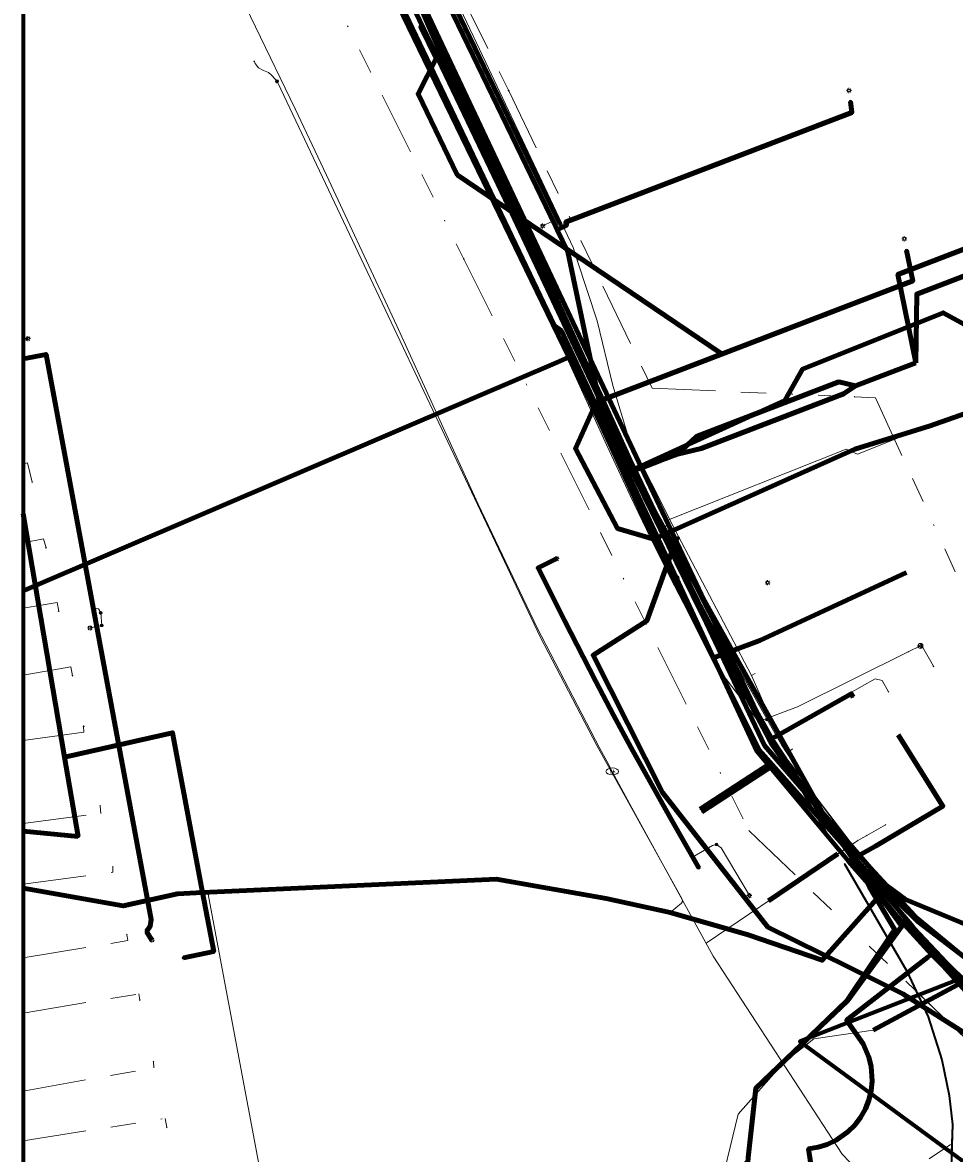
# Model space of a CAD drawing. Header units: metres. Extents: x 242122 to 243107, y 567823 to 568786.
# Tile 17 of 89: x 242122 to 242195, y 568080 to 568169. Entities that reach past the tile are written whole.
import ezdxf
from ezdxf.enums import TextEntityAlignment as Align
from ezdxf.lldxf.tags import DXFTag

# ---------------------------------------------------------------- set-up
doc = ezdxf.new("R2010")
doc.units = ezdxf.units.M
doc.linetypes.add('RI-OVERIG-SO', pattern=[17, 5, -2, 2, -2, 0, -2, 2, -2])
for name, color, linetype, lineweight in [('B-WA-KL-DATA-G', 90, 'KL-DATA-SO', 18), ('B-WA-KL-DATA_KABELBED-G', 90, 'Continuous', 100), ('B-WA-KL-DATA_MANTELBUIS-G', 90, 'Continuous', 100), ('B-WA-KL-ET_MS-G', 130, 'KL-MS-SO', 18), ('B-WA-OG-INFO_ORIENTATIEPOLYGOON-GV', 7, 'Continuous', 70), ('B-WA-RI-VRIJVERVAL-G', 210, 'RI-OVERIG-SO', 18), ('B-WE-IE-MEUBILAIR_ENEXIS NETBEHEER BV-S', 7, 'Continuous', 18), ('B-WE-KL-DATA_COAXKABEL_10_ZIGGO BV-G', 90, 'KL-DATA-SO', 18), ('B-WE-KL-DATA_COAXKABEL_17_ZIGGO BV-G', 90, 'KL-DATA-SO', 18), ('B-WE-KL-DATA_COAXKABEL_7_ZIGGO BV-G', 90, 'KL-DATA-SO', 18), ('B-WE-KL-DATA_DUCT_ZIGGO BV-G', 90, 'Continuous', 100), ('B-WE-KL-DATA_HULPSTUK_KPN BV-S', 90, 'Continuous', 18), ('B-WE-KL-DATA_HULPSTUK_ZIGGO BV-S', 90, 'Continuous', 18), ('B-WE-KL-DATA_KABELBED_KPN BV-G', 90, 'Continuous', 100), ('B-WE-KL-DATA_KABELBED_ZIGGO BV-G', 90, 'Continuous', 100), ('B-WE-KL-DATA_MANTELBUIS_75_ZIGGO BV-G', 90, 'Continuous', 100), ('B-WE-KL-DATA_MANTELBUIS_POLYVINYLCHLORIDE PVC_1.1_KPN BV-G', 90, 'Continuous', 100), ('B-WE-KL-DATA_MANTELBUIS_POLYVINYLCHLORIDE PVC_1_KPN BV-G', 90, 'Continuous', 100), ('B-WE-KL-DATA_MANTELBUIS_POLYVINYLCHLORIDE PVC_KPN BV-G', 90, 'Continuous', 100), ('B-WE-KL-DATA_MANTELBUIS_REGGEFIBER OPERATOR BV-G', 90, 'Continuous', 100), ('B-WE-KL-DATA_REGGEFIBER OPERATOR BV-G', 90, 'KL-DATA-SO', 18), ('B-WE-KL-ET_LS_230 V_ENEXIS NETBEHEER BV-G', 190, 'KL-LS-SO', 18), ('B-WE-KL-ET_LS_400 V_ENEXIS NETBEHEER BV-G', 190, 'KL-LS-SO', 18), ('B-WE-KL-ET_LS_ENEXIS NETBEHEER BV-G', 190, 'KL-LS-SO', 18), ('B-WE-KL-ET_LS_HULPSTUK_ENEXIS NETBEHEER BV-S', 190, 'Continuous', 18), ('B-WE-KL-ET_LS_KABELBED_ENEXIS NETBEHEER BV-G', 190, 'Continuous', 100), ('B-WE-KL-ET_MS_10 KV_ENEXIS NETBEHEER BV-G', 130, 'KL-MS-SO', 18), ('B-WE-KL-ET_MS_DUCT_ENEXIS NETBEHEER BV-G', 130, 'Continuous', 100), ('B-WE-KL-ET_MS_ENEXIS NETBEHEER BV-G', 130, 'KL-MS-SO', 18), ('B-WE-KL-ET_MS_HULPSTUK_ENEXIS NETBEHEER BV-S', 130, 'Continuous', 18), ('B-WE-KL-ET_MS_KABELBED_ENEXIS NETBEHEER BV-G', 130, 'Continuous', 100), ('B-WE-KL-ET_MS_MANTELBUIS_POLYVINYLCHLORIDE PVC_100_ENEXIS NETBEHEER BV-G', 130, 'Continuous', 100), ('B-WE-KL-GAS_LD_HULPSTUK_ENEXIS NETBEHEER BV-S', 50, 'Continuous', 18), ('B-WE-KL-GAS_LD_OVERIG_15_0.1 BAR_ENEXIS NETBEHEER BV-G', 50, 'KL-GAS_LD-SO', 18), ('B-WE-KL-GAS_LD_SLAGVAST PVC_25_0.1 BAR_ENEXIS NETBEHEER BV-G', 50, 'KL-GAS_LD-SO', 18), ('B-WE-KL-GAS_LD_SLAGVAST PVC_63_0.1 BAR_ENEXIS NETBEHEER BV-G', 50, 'KL-GAS_LD-SO', 18), ('B-WE-KL-OVERIG_MANTELBUIS_POLYVINYLCHLORIDE PVC_315_GEMEENTE TYNAARLO-G', 8, 'Continuous', 100), ('B-WE-KL-WATER_HULPSTUK_WMD DRINKWATER NV-S', 170, 'Continuous', 18), ('B-WE-KL-WATER_KOPER_22_WMD DRINKWATER NV-G', 170, 'KL-WATER-SO', 18), ('B-WE-KL-WATER_MANTELBUIS_POLYVINYLCHLORIDE PVC_50_WMD DRINKWATER NV-G', 170, 'Continuous', 100), ('B-WE-KL-WATER_POLYETHYLEEN PE_25_WMD DRINKWATER NV-G', 170, 'KL-WATER-SO', 18), ('B-WE-KL-WATER_POLYETHYLEEN PE_32_WMD DRINKWATER NV-G', 170, 'KL-WATER-SO', 18), ('B-WE-KL-WATER_POLYVINYLCHLORIDE PVC_160_WMD DRINKWATER NV-G', 170, 'KL-WATER-SO', 18), ('B-WE-KL-WATER_WMD DRINKWATER NV-S', 170, 'Continuous', 18), ('B-WE-OG-INFO_ORIENTATIEPOLYGOON-GV', 7, 'Continuous', 70), ('B-WE-RI-VRIJVERVAL_GEMEENTE TYNAARLO-G', 210, 'RI-OVERIG-SO', 18), ('B-WE-RI-VRIJVERVAL_HULPSTUK_GEMEENTE TYNAARLO-S', 210, 'Continuous', 18), ('V-WA-KL-ET_MS_KABELBED-G', 130, 'V-CONTINUOUS-SO', 100), ('V-WA-KL-WATER-G', 170, 'V-KL-WATER-SO', 35), ('V-WE-KL-ET_MS_KABELBED_ENEXIS NETBEHEER BV-G', 130, 'V-CONTINUOUS-SO', 100), ('V-WE-KL-WATER_ASBESTCEMENT_150_WMD DRINKWATER NV-G', 170, 'V-KL-WATER-SO', 35), ('V-WE-KL-WATER_HULPSTUK_WMD DRINKWATER NV-S', 170, 'Continuous', 25)]:
    doc.layers.add(name, color=color, linetype=linetype, lineweight=lineweight)
doc.styles.add('NLCS-ISO', font='NLCS-ISO.ttf')
doc.styles.get("Standard").update_dxf_attribs({"font": 'arial.ttf'})
tags = doc.linetypes.add('KL-DATA-SO', pattern='A,4,-1,[101,NLCS.shx,S=0.5,R=0,X=0,Y=0],-1,4,-1,["D",Standard,S=1,R=0,X=-0.25,Y=-0.5],-1.5', length=12.5).pattern_tags.tags
tags[18] = DXFTag(74, 10)
tags = doc.linetypes.add('KL-GAS_LD-SO', pattern='A,4,-1,[69,NLCS.shx,S=0.5,R=0,X=0,Y=0],-1,4,-1,["L",Standard,S=1,R=0,X=0.25,Y=-0.5],-2', length=13).pattern_tags.tags
tags[18] = DXFTag(74, 10)
tags = doc.linetypes.add('KL-LS-SO', pattern='A,4,-1,[103,NLCS.shx,S=0.75,R=0,X=0,Y=0],-1,4,-1,["L",Standard,S=1,R=0,X=0,Y=-0.5],-2', length=13).pattern_tags.tags
tags[18] = DXFTag(74, 10)
tags = doc.linetypes.add('KL-MS-SO', pattern='A,4,-1,[103,NLCS.shx,S=0.75,R=0,X=0,Y=0],-1,4,-1,["M",Standard,S=1,R=0,X=0,Y=-0.5],-2', length=13).pattern_tags.tags
tags[18] = DXFTag(74, 10)
doc.linetypes.add('KL-WATER-SO', pattern='A,7,-0.5,[168,NLCS.shx,S=0.75,R=0,X=0.75,Y=0],-2', length=9.5)
doc.linetypes.add('V-CONTINUOUS-SO', pattern='A,3.5,[24,NLCS.shx,S=0.5,R=0,X=0,Y=0],3.5', length=7)
doc.linetypes.add('V-KL-WATER-SO', pattern='A,3.5,[24,NLCS.shx,S=0.5,R=0,X=0,Y=0],3.5,-0.5,[168,NLCS.shx,S=0.75,R=0,X=0.75,Y=0],-2', length=9.5)

# ---------------------------------------------------------------- blocks, each defined once
blk = doc.blocks.new('SKL-WTB_HULP_OVERLENGTE-SO')
at = {"color": 0, "linetype": 'ByBlock', "lineweight": 18}
for centre, radius in [((0, 0), 1), ((-0.42, 0), 0.417), ((0.42, 0), 0.417)]:
    blk.add_circle(centre, radius, dxfattribs=at)
at = {"color": 0, "linetype": 'ByBlock', "lineweight": 18, "style": 'NLCS-ISO', "flags": 1}
for tag, p in [('TYPE', (1.5, 0)), ('OMSCHRIJVING', (1.5, -3)), ('LABEL', (1.5, -1.5))]:
    blk.add_attdef(tag, p, '', height=1, dxfattribs=at)
blk = doc.blocks.new('SKL-WTB_HULP_OVERIG-SO')
at = {"color": 0, "linetype": 'ByBlock', "lineweight": 18}
for points in [[(-0.14, 0.14), (0.14, -0.14)], [(0.14, 0.14), (-0.14, -0.14)]]:
    blk.add_lwpolyline(points, dxfattribs=at)
at = {"color": 0, "linetype": 'ByBlock', "lineweight": 18, "style": 'NLCS-ISO', "flags": 1}
for tag, p in [('TYPE', (1.5, 0)), ('OMSCHRIJVING', (1.5, -3)), ('LABEL', (1.5, -1.5))]:
    blk.add_attdef(tag, p, '', height=1, dxfattribs=at)
blk = doc.blocks.new('SKL-WATER_BRANDKRAAN_BRANDPUT-SO')
at = {"color": 0, "linetype": 'ByBlock', "lineweight": 18}
blk.add_ellipse((0, 0), major_axis=(2.5, 0), ratio=0.54, dxfattribs=at)
at = {"color": 0, "linetype": 'ByBlock', "lineweight": 18, "style": 'NLCS-ISO'}
blk.add_text('bk', height=1.5, dxfattribs=at).set_placement((0.16, 0), align=Align.MIDDLE_CENTER)
blk = doc.blocks.new('SKL-WTB_HULP_VERLOOP-SO')
at = {"color": 0, "linetype": 'ByBlock', "lineweight": 18}
for points in [[(0.44, 0.72), (-0.88, 0)], [(0.44, -0.72), (-0.88, 0)], [(0.44, -0.72), (0.44, 0.72)]]:
    blk.add_lwpolyline(points, dxfattribs=at)
blk.add_circle((0, 0), 1, dxfattribs=at)
at = {"color": 0, "linetype": 'ByBlock', "lineweight": 18, "style": 'NLCS-ISO', "flags": 1}
for tag, p in [('TYPE', (1.5, 0)), ('OMSCHRIJVING', (1.5, -3)), ('LABEL', (1.5, -1.5))]:
    blk.add_attdef(tag, p, '', height=1, dxfattribs=at)
blk = doc.blocks.new('SKL-WTB_HULP_MOF-SO')
at = {"linetype": 'ByBlock', "lineweight": 18}
h = blk.add_hatch(color=0, dxfattribs=at)
h.dxf.hatch_style = 1
h.paths.add_polyline_path([(-0.5625, 0, 1), (0.5625, 0, 1)])
at = {"color": 0, "linetype": 'ByBlock', "lineweight": 18}
blk.add_circle((0, 0), 0.5625, dxfattribs=at)
at = {"color": 0, "linetype": 'ByBlock', "lineweight": 18, "style": 'NLCS-ISO', "flags": 1}
for tag, p in [('TYPE', (1.5, 0)), ('OMSCHRIJVING', (1.5, -3)), ('LABEL', (1.5, -1.5))]:
    blk.add_attdef(tag, p, '', height=1, dxfattribs=at)
blk = doc.blocks.new('SIE-MEUBILAIR_PAAL_LICHTMAST-SO')
for points in [[(-0.62, 0), (-1, 0)], [(-0.71, 0.71), (-0.44, 0.44)], [(0, 1), (0, 0.62)], [(0.44, 0.44), (0.71, 0.71)], [(1, 0), (0.62, 0)], [(-0.71, -0.71), (-0.44, -0.44)], [(0, -0.62), (0, -1)], [(0.44, -0.44), (0.71, -0.71)]]:
    blk.add_lwpolyline(points)
blk.add_circle((0, 0), 0.5)
blk = doc.blocks.new('SRI-HULP_OVERIG-SO')
at = {"color": 0, "linetype": 'ByBlock', "lineweight": 18}
for points in [[(-0.14, 0.14), (0.14, -0.14)], [(0.14, 0.14), (-0.14, -0.14)]]:
    blk.add_lwpolyline(points, dxfattribs=at)
at = {"color": 0, "linetype": 'ByBlock', "lineweight": 18, "style": 'NLCS-ISO', "flags": 1}
for tag, p in [('TYPE', (1.5, 0)), ('OMSCHRIJVING', (1.5, -3)), ('LABEL', (1.5, -1.5))]:
    blk.add_attdef(tag, p, '', height=1, dxfattribs=at)

msp = doc.modelspace()

# ---------------------------------------------------------------- linework, layer by layer
at = {"layer": 'B-WA-KL-DATA-G'}
for points in [[(242183.698, 568088.413), (242184.361, 568088.933), (242189.022, 568089.613), (242197.095, 568093.961), (242197.756, 568094.275), (242198.246, 568093.65), (242203.759, 568090.195), (242205.506, 568086.834), (242208.005, 568087.697), (242210.574, 568087.279), (242216.783, 568087.21), (242219.059, 568087.94), (242224.052, 568090.166), (242225.896, 568090.813), (242232.119, 568093.089), (242240.647, 568096.284), (242251.341, 568100.604), (242256.093, 568101.214), (242261.05, 568102.781), (242267.49, 568105.404), (242280.034, 568110.262), (242281.993, 568111.087), (242291.833, 568115.149), (242303.566, 568119.973)], [(242187.063, 568090.219), (242187.586, 568089.47), (242187.826, 568089.175), (242188.046, 568088.864), (242188.244, 568088.538), (242188.419, 568088.2), (242188.571, 568087.851), (242188.698, 568087.492), (242188.801, 568087.125), (242188.878, 568086.752), (242188.93, 568086.375), (242188.956, 568085.995), (242188.955, 568085.614), (242188.929, 568085.234), (242188.877, 568084.857), (242188.833, 568084.647)], [(242187.063, 568090.219), (242187.586, 568089.47), (242187.826, 568089.175), (242188.046, 568088.864), (242188.244, 568088.538), (242188.419, 568088.2), (242188.571, 568087.851), (242188.698, 568087.492), (242188.801, 568087.125), (242188.878, 568086.752), (242188.93, 568086.375), (242188.956, 568085.995), (242188.955, 568085.614), (242188.929, 568085.234), (242188.877, 568084.857), (242188.833, 568084.647)]]:
    msp.add_lwpolyline(points, dxfattribs=at)
at = {"layer": 'B-WA-KL-DATA_KABELBED-G'}
for points in [[(242187.063, 568090.219), (242188.244, 568088.538), (242188.698, 568087.492), (242188.878, 568086.752), (242188.955, 568085.614), (242188.877, 568084.857), (242188.827, 568084.652)], [(242183.532, 568088.63), (242183.986, 568089.068)], [(242183.999, 568089.072), (242183.533, 568088.629)]]:
    msp.add_lwpolyline(points, dxfattribs=at)
at = {"layer": 'B-WA-KL-DATA_MANTELBUIS-G'}
msp.add_lwpolyline([(242197.095, 568093.961), (242189.022, 568089.613)], dxfattribs=at)
at = {"layer": 'B-WA-KL-ET_MS-G'}
msp.add_lwpolyline([(242191.938, 568092.123), (242207.996, 568081.946), (242232.909, 568063.927), (242234.052, 568066.183), (242236.665, 568064.747)], dxfattribs=at)
at = {"layer": 'B-WA-OG-INFO_ORIENTATIEPOLYGOON-GV'}
msp.add_lwpolyline([(242751.967, 568556.271), (242565.688, 568463.851), (242442.85, 568671.226), (242460.056, 568681.418), (242444.987, 568707.443), (242384.409, 568672.369), (242399.477, 568646.343), (242416.686, 568656.536), (242474.782, 568558.454), (242515.844, 568427.317), (242539.317, 568384.982), (242400.498, 568317.023), (242430.516, 568248.248), (242303.944, 568199.794), (242325.606, 568144.321), (242183.26, 568088.734), (242295.105, 568006.717), (242295.17, 568006.649), (242357.548, 568062.526), (242331.727, 568128.648), (242468.882, 568171.376), (242541.371, 568017.685), (242914.445, 568112.908)], dxfattribs=at)
at = {"layer": 'B-WA-RI-VRIJVERVAL-G'}
for points in [[(242192.694, 568092.418), (242200.938, 568084.489)], [(242200.938, 568084.489), (242194.712, 568080.336)]]:
    msp.add_lwpolyline(points, dxfattribs=at)
at = {"layer": 'B-WE-KL-DATA_COAXKABEL_10_ZIGGO BV-G'}
msp.add_lwpolyline([(242187.087, 568102.932), (242187.948, 568101.898), (242193.617, 568095.597), (242186.932, 568090.406), (242187.586, 568089.47), (242187.826, 568089.175), (242188.046, 568088.864), (242188.244, 568088.538), (242188.419, 568088.2), (242188.571, 568087.851), (242188.698, 568087.492), (242188.801, 568087.125), (242188.878, 568086.752), (242188.93, 568086.375), (242188.956, 568085.995), (242188.955, 568085.614), (242188.929, 568085.234), (242188.877, 568084.857), (242188.799, 568084.484), (242188.695, 568084.118), (242188.567, 568083.759), (242188.415, 568083.41), (242188.239, 568083.072), (242188.04, 568082.747), (242187.82, 568082.437), (242187.579, 568082.142), (242187.319, 568081.864), (242187.04, 568081.605), (242186.743, 568081.365), (242186.432, 568081.147), (242186.106, 568080.95), (242185.767, 568080.775), (242185.417, 568080.625), (242185.058, 568080.498), (242184.691, 568080.397), (242184.318, 568080.321), (242183.94, 568080.27), (242188.039, 568051.441)], dxfattribs=at)
at = {"layer": 'B-WE-KL-DATA_COAXKABEL_17_ZIGGO BV-G'}
msp.add_lwpolyline([(242150.76, 568172.728), (242163.924, 568145.118), (242164.48, 568144.72), (242176.445, 568118.965), (242179.872, 568111.6), (242187.948, 568101.898), (242193.617, 568095.597), (242186.932, 568090.406), (242187.586, 568089.47), (242187.826, 568089.175), (242188.046, 568088.864), (242188.244, 568088.538), (242188.419, 568088.2), (242188.571, 568087.851), (242188.698, 568087.492), (242188.801, 568087.125), (242188.878, 568086.752), (242188.93, 568086.375), (242188.956, 568085.995), (242188.955, 568085.614), (242188.929, 568085.234), (242188.877, 568084.857), (242188.799, 568084.484), (242188.695, 568084.118), (242188.567, 568083.759), (242188.415, 568083.41), (242188.239, 568083.072), (242188.04, 568082.747), (242187.82, 568082.437), (242187.579, 568082.142), (242187.319, 568081.864), (242187.04, 568081.605), (242186.743, 568081.365), (242186.432, 568081.147), (242186.106, 568080.95), (242185.767, 568080.775), (242185.417, 568080.625), (242185.058, 568080.498), (242184.691, 568080.397), (242184.318, 568080.321), (242183.94, 568080.27), (242188.039, 568051.441)], dxfattribs=at)
at = {"layer": 'B-WE-KL-DATA_COAXKABEL_7_ZIGGO BV-G'}
msp.add_lwpolyline([(242187.087, 568102.932), (242189.22, 568104.128), (242194.533, 568107.278), (242191.001, 568112.883)], dxfattribs=at)
at = {"layer": 'B-WE-KL-DATA_DUCT_ZIGGO BV-G'}
msp.add_lwpolyline([(242143.822, 568188.991), (242171.818, 568130.45), (242185.389, 568106.163), (242187.42, 568103.119), (242189.146, 568100.789), (242190.972, 568098.537), (242193.617, 568095.597), (242195.834, 568093.382)], dxfattribs=at)
msp.add_lwpolyline([(242143.822, 568188.991), (242171.818, 568130.45), (242185.389, 568106.163), (242187.42, 568103.119), (242189.146, 568100.789), (242190.972, 568098.537), (242193.617, 568095.597), (242195.834, 568093.382)], dxfattribs=at)
msp.add_lwpolyline([(242143.822, 568188.991), (242171.818, 568130.45), (242185.389, 568106.163), (242187.42, 568103.119), (242189.146, 568100.789), (242190.972, 568098.537), (242193.617, 568095.597), (242195.834, 568093.382)], dxfattribs=at)
msp.add_lwpolyline([(242143.822, 568188.991), (242171.818, 568130.45), (242185.389, 568106.163), (242187.42, 568103.119), (242189.146, 568100.789), (242190.972, 568098.537), (242193.617, 568095.597), (242195.834, 568093.382)], dxfattribs=at)
msp.add_lwpolyline([(242143.822, 568188.991), (242171.818, 568130.45), (242185.389, 568106.163), (242187.42, 568103.119), (242189.146, 568100.789), (242190.972, 568098.537), (242193.617, 568095.597), (242195.834, 568093.382)], dxfattribs=at)
at = {"layer": 'B-WE-KL-DATA_KABELBED_KPN BV-G'}
for points in [[(242122, 568235.937), (242126.981, 568226.144), (242127.911, 568224.317), (242128.11, 568223.925), (242131.758, 568216.753), (242134.869, 568210.151), (242170.784, 568133.927), (242173.137, 568128.934), (242180.881, 568112.499), (242180.937, 568112.379), (242181.003, 568112.239), (242181.009, 568112.227), (242185.147, 568106.374), (242186.665, 568104.228), (242187.797, 568102.626), (242188.2, 568102.056), (242188.2, 568102.056), (242188.716, 568100.946)], [(242122, 568227.597), (242123.45, 568224.625), (242124.768, 568221.925), (242124.932, 568221.589), (242131.17, 568208.809), (242131.62, 568208.681), (242133.005, 568208.287), (242134.592, 568204.78), (242146.539, 568180.864), (242165.054, 568142.644)], [(242149.801, 568178.387), (242156.381, 568163.227), (242167.968, 568138.762), (242170.261, 568133.727), (242171.715, 568130.535), (242172.616, 568128.702), (242176.961, 568119.86), (242180.869, 568112.492), (242180.903, 568112.428), (242181.003, 568112.239), (242181.006, 568112.234), (242185.056, 568106.505), (242186.666, 568104.226), (242187.797, 568102.626), (242188.2, 568102.056), (242188.2, 568102.056), (242188.212, 568102.039), (242189.009, 568100.945), (242191.29, 568097.81), (242187.011, 568091.943), (242183.38, 568088.483), (242179.774, 568085.047), (242179.19, 568079.586)], [(242192.385, 568142.206), (242190.988, 568149.164), (242211.596, 568157.074), (242217.136, 568159.243)], [(242192.385, 568142.206), (242192.463, 568147.618), (242212.299, 568155.241), (242217.853, 568157.376)], [(242193.893, 568137.366), (242195.926, 568138.09), (242209.072, 568142.765), (242208.609, 568146.782), (242209.745, 568147.218), (242209.893, 568146.828)], [(242122, 568124.221), (242157.771, 568139.527), (242164.09, 568142.231), (242165.054, 568142.644)], [(242166.995, 568138.606), (242166.741, 568139.16), (242165.946, 568140.803), (242165.054, 568142.644)], [(242190.307, 568141.409), (242192.385, 568142.206)], [(242187.648, 568140.391), (242187.648, 568140.391), (242190.307, 568141.409)], [(242173.621, 568135.015), (242175.116, 568136.4), (242186.321, 568140.695), (242187.648, 568140.391), (242187.649, 568140.391)], [(242187.649, 568140.391), (242186.683, 568139.752), (242175.478, 568135.459), (242173.621, 568135.015)], [(242175.116, 568136.4), (242186.321, 568140.695)], [(242175.478, 568135.459), (242186.683, 568139.752)], [(242171.734, 568128.308), (242168.87, 568129.159), (242165.569, 568135.448), (242166.995, 568138.606)], [(242169.393, 568133.394), (242169.348, 568133.492), (242166.995, 568138.606)], [(242171.734, 568128.308), (242172.616, 568128.702), (242173.137, 568128.934), (242187.591, 568135.39), (242193.525, 568137.236), (242193.893, 568137.366)], [(242165.569, 568135.448), (242168.87, 568129.159)], [(242173.621, 568135.014), (242172.202, 568134.471), (242170.784, 568133.927), (242170.261, 568133.727), (242169.393, 568133.394)], [(242171.734, 568128.308), (242169.393, 568133.394)], [(242188.473, 568102.188), (242186.666, 568104.226), (242186.665, 568104.228), (242180.052, 568111.686), (242172.028, 568127.72), (242171.734, 568128.308)], [(242185.147, 568106.374), (242185.056, 568106.505), (242180.937, 568112.379), (242180.903, 568112.428), (242180.861, 568112.488), (242180.869, 568112.492), (242180.881, 568112.499), (242187.306, 568116.127), (242187.454, 568115.866)], [(242188.473, 568102.188), (242189.74, 568100.942), (242192.554, 568098.175), (242205.699, 568088.141), (242212.449, 568086.965)], [(242188.473, 568102.188), (242190.181, 568100.94)], [(242141.35, 568070.762), (242158.364, 568071.792), (242167.205, 568071.657), (242179.136, 568079.19), (242179.147, 568079.197), (242179.19, 568079.586), (242179.785, 568085.017), (242183.38, 568088.483), (242186.979, 568091.953), (242190.735, 568097.529), (242188.716, 568100.946)], [(242188.716, 568100.946), (242188.716, 568100.946), (242189.009, 568100.945), (242189.74, 568100.942), (242190.181, 568100.94)], [(242190.181, 568100.94), (242191.577, 568099.92), (242214.888, 568090.282), (242219.365, 568088.182), (242219.365, 568088.182)], [(242186.987, 568091.964), (242190.62, 568097.358)], [(242187.011, 568091.943), (242191.135, 568097.597)]]:
    msp.add_lwpolyline(points, dxfattribs=at)
at = {"layer": 'B-WE-KL-DATA_KABELBED_ZIGGO BV-G'}
for points in [[(242143.822, 568188.991), (242170.764, 568132.655)], [(242173.53, 568125.241), (242164.48, 568144.72), (242163.924, 568145.118), (242149.935, 568174.391), (242150.073, 568174.787), (242149.245, 568176.457), (242143.822, 568188.991)], [(242170.764, 568132.655), (242171.818, 568130.45), (242177.927, 568119.518)], [(242173.53, 568125.241), (242176.445, 568118.965)], [(242177.927, 568119.518), (242180.109, 568120.332), (242191.651, 568125.675)], [(242176.445, 568118.965), (242177.927, 568119.518)], [(242177.927, 568119.518), (242185.389, 568106.163), (242187.42, 568103.119)], [(242176.445, 568118.965), (242179.872, 568111.6), (242187.087, 568102.932)], [(242189.22, 568104.128), (242194.533, 568107.278), (242191.001, 568112.883)], [(242187.42, 568103.119), (242189.22, 568104.128)], [(242187.087, 568102.932), (242187.42, 568103.119)], [(242187.42, 568103.119), (242189.146, 568100.789), (242190.972, 568098.537)], [(242187.087, 568102.932), (242190.972, 568098.537)], [(242190.972, 568098.537), (242193.617, 568095.597)], [(242190.972, 568098.537), (242193.617, 568095.597)], [(242193.331, 568095.375), (242187.963, 568091.206)], [(242193.617, 568095.597), (242193.331, 568095.375)], [(242193.617, 568095.597), (242195.834, 568093.382), (242198.153, 568091.274), (242199.373, 568089.796), (242200.758, 568088.471), (242202.826, 568086.974), (242204.517, 568086.072), (242206.914, 568085.189), (242209.419, 568084.69), (242211.332, 568084.576), (242213.245, 568084.686), (242215.132, 568085.019), (242216.363, 568085.363), (242216.719, 568084.64)], [(242187.963, 568091.206), (242186.932, 568090.406), (242188.244, 568088.538), (242188.698, 568087.492), (242188.878, 568086.752), (242188.955, 568085.614), (242188.877, 568084.857), (242188.695, 568084.118), (242188.415, 568083.41), (242188.04, 568082.747), (242187.579, 568082.142), (242187.04, 568081.605), (242186.106, 568080.95), (242185.417, 568080.625), (242184.691, 568080.397), (242183.94, 568080.27), (242184.162, 568078.71)]]:
    msp.add_lwpolyline(points, dxfattribs=at)
at = {"layer": 'B-WE-KL-DATA_MANTELBUIS_75_ZIGGO BV-G'}
msp.add_lwpolyline([(242187.963, 568091.206), (242193.331, 568095.375)], dxfattribs=at)
at = {"layer": 'B-WE-KL-DATA_MANTELBUIS_POLYVINYLCHLORIDE PVC_1.1_KPN BV-G'}
for points in [[(242186.987, 568091.964), (242190.62, 568097.358)], [(242187.011, 568091.943), (242191.135, 568097.597)]]:
    msp.add_lwpolyline(points, dxfattribs=at)
at = {"layer": 'B-WE-KL-DATA_MANTELBUIS_POLYVINYLCHLORIDE PVC_1_KPN BV-G'}
msp.add_lwpolyline([(242165.569, 568135.448), (242168.87, 568129.159)], dxfattribs=at)
at = {"layer": 'B-WE-KL-DATA_MANTELBUIS_POLYVINYLCHLORIDE PVC_KPN BV-G'}
for points in [[(242175.116, 568136.4), (242186.321, 568140.695)], [(242175.478, 568135.459), (242186.683, 568139.752)]]:
    msp.add_lwpolyline(points, dxfattribs=at)
at = {"layer": 'B-WE-KL-DATA_MANTELBUIS_REGGEFIBER OPERATOR BV-G'}
msp.add_lwpolyline([(242197.095, 568093.961), (242189.022, 568089.613)], dxfattribs=at)
at = {"layer": 'B-WE-KL-DATA_REGGEFIBER OPERATOR BV-G'}
for points in [[(242122.038, 568230.842), (242125.413, 568223.869), (242133.574, 568207.604), (242138.005, 568204.613), (242139.263, 568203.876), (242140.25, 568203.156), (242153.98, 568175.389), (242158.509, 568165.867), (242165.388, 568151.287), (242165.707, 568150.279), (242167.281, 568145.513), (242168.527, 568140.427), (242169.745, 568136.317), (242173.386, 568129.132), (242179.443, 568117.56), (242179.725, 568117.716)], [(242122.038, 568230.842), (242125.413, 568223.869), (242133.574, 568207.604), (242138.005, 568204.613), (242139.263, 568203.876), (242140.25, 568203.156), (242153.98, 568175.389), (242158.509, 568165.867), (242165.388, 568151.287), (242165.707, 568150.279), (242165.943, 568150.35)], [(242122.038, 568230.842), (242125.413, 568223.869), (242133.574, 568207.604), (242138.005, 568204.613), (242139.263, 568203.876), (242140.25, 568203.156), (242153.98, 568175.389), (242158.509, 568165.867), (242165.388, 568151.287), (242165.707, 568150.279), (242167.281, 568145.513), (242168.527, 568140.427), (242169.745, 568136.317), (242173.386, 568129.132), (242179.443, 568117.56), (242180.739, 568114.655), (242182.39, 568111.551), (242182.681, 568111.796)], [(242122.038, 568070.267), (242137.646, 568072.469), (242139.786, 568072.298), (242141.872, 568071.747), (242146.081, 568071.615), (242157.076, 568073.1), (242176.748, 568076.175), (242178.396, 568082.996), (242182.001, 568087.08), (242184.361, 568088.933), (242189.022, 568089.613), (242197.095, 568093.961)]]:
    msp.add_lwpolyline(points, dxfattribs=at)
at = {"layer": 'B-WE-KL-ET_LS_230 V_ENEXIS NETBEHEER BV-G'}
for points in [[(242163.795, 568153.377), (242162.985, 568152.984)], [(242122.038, 568143.915), (242122.418, 568144.113)], [(242127.662, 568122.411), (242127.704, 568122.763), (242127.805, 568122.852), (242127.992, 568122.826), (242128.153, 568122.507)], [(242128.153, 568122.507), (242128.236, 568121.51)], [(242128.236, 568121.51), (242127.314, 568121.318)], [(242131.758, 568097.383), (242132.188, 568096.721)]]:
    msp.add_lwpolyline(points, dxfattribs=at)
at = {"layer": 'B-WE-KL-ET_LS_400 V_ENEXIS NETBEHEER BV-G'}
for points in [[(242132.565, 568210.666), (242133.859, 568208.06), (242138.672, 568205.365), (242163.991, 568152.973)], [(242132.565, 568210.666), (242133.859, 568208.06), (242138.672, 568205.365), (242163.991, 568152.973)], [(242132.565, 568210.666), (242133.859, 568208.06), (242138.672, 568205.365), (242163.991, 568152.973)], [(242142.048, 568164.388), (242142.005, 568164.447), (242141.957, 568164.503), (242141.59, 568164.902), (242141.371, 568165.081), (242141.111, 568165.191), (242140.977, 568165.226), (242140.582, 568165.434), (242140.317, 568165.794), (242140.245, 568165.96)], [(242173.04, 568098.886), (242173.926, 568099.619), (242174.012, 568099.765), (242173.985, 568099.933), (242167.266, 568112.059), (242162.78, 568120.609), (242142.124, 568164.254), (242142.089, 568164.323), (242142.048, 568164.388)], [(242164.13, 568152.685), (242164.885, 568153.05), (242164.796, 568153.282), (242187.359, 568161.934), (242187.24, 568162.797)], [(242164.13, 568152.685), (242163.991, 568152.973)], [(242167.457, 568139.087), (242164.966, 568150.954), (242164.13, 568152.685)], [(242191.671, 568151.057), (242192.167, 568148.666), (242167.821, 568139.334), (242167.457, 568139.087)], [(242122.038, 568142.512), (242123.855, 568142.864), (242132.144, 568098.33), (242132.062, 568097.803), (242131.758, 568097.383)], [(242216.807, 568086.87), (242217.047, 568086.253), (242215.339, 568085.596), (242214.505, 568085.383), (242213.661, 568085.211), (242212.932, 568085.099), (242212.221, 568085.318), (242210.688, 568085.421), (242207.14, 568086.035), (242202.883, 568087.912), (242198.173, 568091.589), (242193.041, 568096.636), (242192.161, 568097.761), (242188.666, 568101.894), (242188.432, 568102.145), (242188.067, 568102.583), (242184.135, 568107.813), (242181.181, 568112.338), (242175.478, 568122.537), (242170.3, 568133.083), (242167.457, 568139.087)], [(242180.992, 568112.676), (242189.201, 568117.313), (242189.745, 568117.161), (242190.237, 568116.29)], [(242174.801, 568103.262), (242176.373, 568104.162), (242176.681, 568104.252)], [(242176.681, 568104.252), (242177.061, 568103.979), (242179.275, 568100.22)], [(242189.097, 568099.719), (242185.021, 568095.124), (242179.184, 568097.122), (242173.04, 568098.886), (242167.996, 568099.992), (242159.357, 568101.523), (242134.217, 568100.369), (242129.926, 568099.405), (242122.038, 568100.801)], [(242136.593, 568100.478), (242140.588, 568079.232), (242134.376, 568077.836)], [(242189.654, 568100.346), (242189.097, 568099.719)], [(242211.083, 568084.942), (242210.735, 568084.932), (242210.064, 568084.94), (242209.556, 568084.961), (242209.048, 568084.997), (242208.548, 568085.048), (242208.112, 568085.08), (242207.676, 568085.12), (242207.242, 568085.166), (242206.808, 568085.22), (242206.376, 568085.28), (242205.64, 568085.462), (242204.977, 568085.691), (242204.337, 568085.977), (242203.724, 568086.319), (242203.143, 568086.712), (242200.814, 568088.493), (242198.606, 568090.417), (242196.525, 568092.478), (242194.579, 568094.668), (242192.161, 568097.761), (242189.818, 568100.531), (242189.654, 568100.346)]]:
    msp.add_lwpolyline(points, dxfattribs=at)
at = {"layer": 'B-WE-KL-ET_LS_ENEXIS NETBEHEER BV-G'}
for points in [[(242133.31, 568211.002), (242133.965, 568209.449), (242134.677, 568208.06), (242138.977, 568205.652), (242164.351, 568153.147), (242164.363, 568153.116)], [(242180.666, 568114.1), (242176.174, 568122.113), (242175.708, 568122.998), (242172.652, 568129.202), (242172.895, 568129.836), (242186.891, 568135.4), (242187.791, 568135.005), (242191.68, 568136.563), (242192.61, 568136.931), (242197.252, 568138.744), (242205.073, 568141.769)], [(242134.692, 568095.324), (242137.059, 568095.831), (242133.82, 568113.055), (242125.305, 568111.132), (242122.038, 568130.303)], [(242126.371, 568104.875), (242122.038, 568130.303)], [(242164.092, 568126.777), (242162.626, 568126.044), (242164.703, 568121.892), (242167.169, 568117.106), (242168.571, 568114.433), (242169.971, 568111.873), (242173.043, 568106.372), (242175.282, 568102.411)], [(242190.204, 568100.074), (242190.303, 568100.185), (242190.344, 568100.302), (242190.326, 568100.424), (242190.249, 568100.551), (242189.05, 568102.018), (242188.432, 568102.803), (242185.962, 568106.054), (242185.359, 568106.852), (242184.953, 568107.391), (242184.463, 568108.066), (242183.996, 568108.759), (242181.818, 568112.111), (242181.301, 568112.966), (242180.666, 568114.1)], [(242126.371, 568104.875), (242122.038, 568105.308)]]:
    msp.add_lwpolyline(points, dxfattribs=at)
at = {"layer": 'B-WE-KL-ET_LS_KABELBED_ENEXIS NETBEHEER BV-G'}
for points in [[(242132.565, 568210.666), (242133.859, 568208.06), (242138.672, 568205.365), (242163.991, 568152.973)], [(242164.363, 568153.116), (242164.351, 568153.147), (242138.977, 568205.652), (242134.677, 568208.06), (242133.965, 568209.449), (242133.514, 568210.519)], [(242164.13, 568152.685), (242164.885, 568153.05), (242164.796, 568153.282), (242187.359, 568161.934), (242187.24, 568162.797)], [(242164.13, 568152.685), (242163.991, 568152.973)], [(242167.457, 568139.087), (242164.966, 568150.954), (242164.13, 568152.685)], [(242191.671, 568151.057), (242192.167, 568148.666), (242167.821, 568139.334), (242167.457, 568139.087)], [(242122.038, 568142.512), (242123.855, 568142.864), (242132.144, 568098.33), (242132.062, 568097.803), (242131.758, 568097.383)], [(242189.818, 568100.531), (242188.666, 568101.894), (242188.432, 568102.145), (242188.067, 568102.583), (242184.135, 568107.813), (242181.181, 568112.338), (242175.478, 568122.537), (242170.3, 568133.083), (242167.457, 568139.087)], [(242125.305, 568111.132), (242122.038, 568130.303)], [(242164.092, 568126.777), (242162.626, 568126.044), (242164.703, 568121.892), (242167.169, 568117.106), (242168.571, 568114.433), (242169.971, 568111.873), (242173.043, 568106.372), (242175.282, 568102.411)], [(242136.189, 568100.459), (242133.82, 568113.055), (242125.305, 568111.132)], [(242125.305, 568111.132), (242126.371, 568104.875)], [(242126.371, 568104.875), (242122.038, 568105.308)], [(242189.097, 568099.719), (242185.021, 568095.124), (242179.184, 568097.122), (242173.04, 568098.886), (242167.996, 568099.992), (242159.357, 568101.523), (242136.189, 568100.459)], [(242136.189, 568100.459), (242134.217, 568100.369), (242129.926, 568099.405), (242122.038, 568100.801)], [(242134.692, 568095.324), (242137.059, 568095.831), (242136.189, 568100.459)], [(242189.654, 568100.346), (242189.097, 568099.719)], [(242189.818, 568100.531), (242189.654, 568100.346)], [(242189.818, 568100.531), (242192.161, 568097.761), (242193.041, 568096.636)], [(242131.758, 568097.383), (242132.188, 568096.721)], [(242193.041, 568096.636), (242198.173, 568091.589), (242202.883, 568087.912), (242207.14, 568086.035), (242210.688, 568085.421), (242212.221, 568085.318), (242212.932, 568085.099)], [(242193.041, 568096.636), (242194.579, 568094.668), (242196.525, 568092.478), (242198.606, 568090.417), (242200.814, 568088.493), (242203.143, 568086.712), (242203.724, 568086.319), (242204.337, 568085.977), (242204.977, 568085.691), (242205.64, 568085.462), (242206.376, 568085.28)]]:
    msp.add_lwpolyline(points, dxfattribs=at)
at = {"layer": 'B-WE-KL-ET_MS_10 KV_ENEXIS NETBEHEER BV-G'}
msp.add_lwpolyline([(242149.964, 568177.679), (242160.433, 568155.252), (242167.135, 568140.577), (242167.802, 568139.123), (242170.154, 568133.804), (242180.459, 568112.062), (242188.811, 568102.381), (242192.312, 568098.613), (242210.425, 568083.689), (242226.529, 568072.069), (242235.138, 568067.153)], dxfattribs=at)
at = {"layer": 'B-WE-KL-ET_MS_DUCT_ENEXIS NETBEHEER BV-G'}
msp.add_lwpolyline([(242170.027, 568134.091), (242167.982, 568138.715)], dxfattribs=at)
at = {"layer": 'B-WE-KL-ET_MS_ENEXIS NETBEHEER BV-G'}
for points in [[(242149.964, 568177.679), (242160.433, 568155.252), (242167.135, 568140.577), (242167.802, 568139.123), (242170.154, 568133.804), (242174.226, 568135.659)], [(242177.058, 568142.943), (242156.249, 568157.022), (242153.168, 568163.404), (242154.582, 568166.19), (242153.349, 568168.696)], [(242240.118, 568166.646), (242240.838, 568164.754), (242218.338, 568156.196), (242197.127, 568149.54), (242197.158, 568147.173), (242198.708, 568144.858), (242198.831, 568144.649), (242198.846, 568144.379), (242198.725, 568144.139), (242198.5, 568143.99), (242194.552, 568146.147), (242183.455, 568141.703), (242182.066, 568139.229), (242174.226, 568135.659)], [(242173.617, 568128.529), (242171.183, 568121.866), (242166.961, 568119.164), (242172.441, 568108.338), (242180.729, 568097.738), (242191.36, 568092.489), (242207.996, 568081.946), (242232.909, 568063.927), (242234.052, 568066.183), (242236.665, 568064.747)]]:
    msp.add_lwpolyline(points, dxfattribs=at)
at = {"layer": 'B-WE-KL-ET_MS_KABELBED_ENEXIS NETBEHEER BV-G'}
for points in [[(242128.61, 568221.515), (242147.862, 568181.994), (242147.769, 568180.496), (242148.748, 568178.526), (242149.964, 568177.679), (242160.433, 568155.252), (242161.134, 568153.717)], [(242161.134, 568153.717), (242167.135, 568140.577), (242167.802, 568139.123), (242167.982, 568138.715)], [(242167.982, 568138.715), (242170.027, 568134.091)], [(242170.027, 568134.091), (242170.154, 568133.804)], [(242170.154, 568133.804), (242173.198, 568127.382)], [(242173.198, 568127.382), (242180.459, 568112.062), (242188.811, 568102.381), (242192.312, 568098.613), (242210.425, 568083.689)]]:
    msp.add_lwpolyline(points, dxfattribs=at)
at = {"layer": 'B-WE-KL-ET_MS_MANTELBUIS_POLYVINYLCHLORIDE PVC_100_ENEXIS NETBEHEER BV-G'}
msp.add_lwpolyline([(242170.027, 568134.091), (242167.982, 568138.715)], dxfattribs=at)
msp.add_lwpolyline([(242170.027, 568134.091), (242167.982, 568138.715)], dxfattribs=at)
at = {"layer": 'B-WE-KL-GAS_LD_OVERIG_15_0.1 BAR_ENEXIS NETBEHEER BV-G'}
msp.add_lwpolyline([(242192.755, 568119.9), (242192.845, 568119.944), (242193.78, 568118.289)], dxfattribs=at)
at = {"layer": 'B-WE-KL-GAS_LD_SLAGVAST PVC_25_0.1 BAR_ENEXIS NETBEHEER BV-G'}
for points in [[(242191.788, 568119.421), (242192.755, 568119.9)], [(242179.997, 568113.952), (242183.063, 568115.109), (242191.788, 568119.421)]]:
    msp.add_lwpolyline(points, dxfattribs=at)
at = {"layer": 'B-WE-KL-GAS_LD_SLAGVAST PVC_63_0.1 BAR_ENEXIS NETBEHEER BV-G'}
msp.add_lwpolyline([(242197.832, 568091.914), (242190.234, 568099.965), (242190.173, 568100.612), (242176.638, 568118.357), (242173.001, 568125.346), (242171.493, 568128.408), (242169.87, 568131.761), (242168.048, 568135.695), (242164.856, 568142.671), (242162.631, 568147.457), (242157.295, 568158.733), (242154.861, 568163.844), (242152.971, 568167.748), (242150.032, 568173.745)], dxfattribs=at)
at = {"layer": 'B-WE-KL-OVERIG_MANTELBUIS_POLYVINYLCHLORIDE PVC_315_GEMEENTE TYNAARLO-G'}
for points in [[(242175.392, 568107.042), (242181.042, 568110.721)], [(242175.528, 568106.832), (242181.178, 568110.512)]]:
    msp.add_lwpolyline(points, dxfattribs=at)
at = {"layer": 'B-WE-KL-WATER_KOPER_22_WMD DRINKWATER NV-G'}
msp.add_lwpolyline([(242190.006, 568105.793), (242188.523, 568104.962)], dxfattribs=at)
at = {"layer": 'B-WE-KL-WATER_MANTELBUIS_POLYVINYLCHLORIDE PVC_50_WMD DRINKWATER NV-G'}
msp.add_lwpolyline([(242180.77, 568099.801), (242186.247, 568103.504)], dxfattribs=at)
at = {"layer": 'B-WE-KL-WATER_POLYETHYLEEN PE_25_WMD DRINKWATER NV-G'}
msp.add_lwpolyline([(242188.523, 568104.962), (242187.825, 568104.571)], dxfattribs=at)
at = {"layer": 'B-WE-KL-WATER_POLYETHYLEEN PE_32_WMD DRINKWATER NV-G'}
msp.add_lwpolyline([(242175.863, 568096.484), (242187.825, 568104.571)], dxfattribs=at)
at = {"layer": 'B-WE-KL-WATER_POLYVINYLCHLORIDE PVC_160_WMD DRINKWATER NV-G'}
for points in [[(242168.47, 568110.008), (242168.046, 568110.809), (242167.498, 568111.81), (242162.56, 568121.317), (242157.904, 568131.069), (242157.454, 568132.025), (242151.479, 568145.117), (242150.748, 568146.691), (242145.94, 568157), (242143.471, 568162.222), (242137.218, 568175.151), (242136.14, 568177.356), (242132.059, 568185.444)], [(242192.79, 568063.759), (242196.24, 568066.563), (242196.47, 568067.861), (242193.666, 568072.464), (242186.595, 568079.855), (242176.434, 568095.443), (242169.855, 568107.431), (242168.47, 568110.008)]]:
    msp.add_lwpolyline(points, dxfattribs=at)
at = {"layer": 'B-WE-OG-INFO_ORIENTATIEPOLYGOON-GV'}
msp.add_lwpolyline([(242122.038, 568786.461), (242122.038, 567823.164), (243107.149, 567823.164), (243107.149, 568786.461)], close=True, dxfattribs=at)
at = {"layer": 'B-WE-RI-VRIJVERVAL_GEMEENTE TYNAARLO-G'}
for points in [[(242133.664, 568217.407), (242160.307, 568163.646)], [(242127.424, 568209.199), (242156.771, 568150.382)], [(242160.307, 568163.646), (242171.604, 568140.2), (242187.563, 568139.521)], [(242156.771, 568150.382), (242179.269, 568105.33)], [(242187.563, 568139.521), (242189.206, 568139.451), (242211.714, 568090.407)], [(242122.038, 568134.246), (242122.393, 568134.315), (242122.755, 568132.804)], [(242122.038, 568128.018), (242123.652, 568128.335), (242123.845, 568127.619)], [(242122.038, 568122.873), (242124.727, 568123.311), (242124.842, 568122.645)], [(242122.038, 568117.603), (242125.813, 568118.255), (242125.932, 568117.552)], [(242122.038, 568112.442), (242126.829, 568113.111), (242126.811, 568113.562)], [(242122.038, 568105.914), (242128.156, 568106.704), (242128.11, 568107.302)], [(242179.269, 568105.33), (242200.938, 568084.489)], [(242122.038, 568101.116), (242129.102, 568102.068), (242129.121, 568102.498)], [(242122.038, 568095.317), (242130.289, 568096.68), (242130.224, 568097.156)], [(242122.038, 568090.972), (242131.155, 568092.48), (242131.247, 568091.998)], [(242122.038, 568084.826), (242132.349, 568086.654), (242132.31, 568087.142)], [(242200.938, 568084.489), (242190.049, 568077.226)], [(242122.038, 568080.904), (242133.222, 568082.656), (242133.374, 568081.944)]]:
    msp.add_lwpolyline(points, dxfattribs=at)
at = {"layer": 'V-WA-KL-ET_MS_KABELBED-G'}
msp.add_lwpolyline([(242191.938, 568092.123), (242207.996, 568081.946), (242232.909, 568063.927), (242234.052, 568066.183), (242236.665, 568064.747)], dxfattribs=at)
at = {"layer": 'V-WA-KL-WATER-G'}
msp.add_lwpolyline([(242192.572, 568092.37), (242193.374, 568090.675), (242194.44, 568087.285), (242195.021, 568084.476), (242195.287, 568082.198), (242195.213, 568079.969)], dxfattribs=at)
at = {"layer": 'V-WE-KL-ET_MS_KABELBED_ENEXIS NETBEHEER BV-G'}
for points in [[(242161.134, 568153.717), (242156.249, 568157.022), (242153.168, 568163.404), (242154.582, 568166.19), (242153.349, 568168.696)], [(242240.118, 568166.646), (242240.838, 568164.754), (242218.338, 568156.196), (242197.127, 568149.54), (242197.158, 568147.173), (242198.708, 568144.858), (242198.831, 568144.649), (242198.846, 568144.379), (242198.725, 568144.139), (242198.5, 568143.99), (242194.552, 568146.147), (242183.455, 568141.703), (242182.066, 568139.229), (242174.226, 568135.659)], [(242177.058, 568142.943), (242161.134, 568153.717)], [(242170.154, 568133.804), (242174.226, 568135.659)], [(242173.617, 568128.529), (242173.198, 568127.382)], [(242173.198, 568127.382), (242171.183, 568121.866), (242166.961, 568119.164), (242172.441, 568108.338), (242180.729, 568097.738), (242191.36, 568092.489), (242207.996, 568081.946), (242232.909, 568063.927), (242234.052, 568066.183), (242236.665, 568064.747)]]:
    msp.add_lwpolyline(points, dxfattribs=at)
at = {"layer": 'V-WE-KL-WATER_ASBESTCEMENT_150_WMD DRINKWATER NV-G'}
for points in [[(242167.578, 568138.894), (242143.727, 568189.519)], [(242170.178, 568133.376), (242167.578, 568138.894)], [(242170.178, 568133.376), (242171.244, 568131.114), (242180.931, 568112.76), (242185.659, 568104.622)], [(242186.766, 568102.717), (242191.679, 568094.259), (242193.374, 568090.675), (242194.44, 568087.285), (242195.021, 568084.476), (242195.287, 568082.198), (242195.091, 568076.312)]]:
    msp.add_lwpolyline(points, dxfattribs=at)

# ---------------------------------------------------------------- block references
at = {"layer": 'B-WE-IE-MEUBILAIR_ENEXIS NETBEHEER BV-S', "xscale": 0.2, "yscale": 0.2, "zscale": 0.2}
for p in [(242187.12, 568163.66), (242162.985, 568152.984), (242191.482, 568151.971), (242122.418, 568144.113), (242164.092, 568126.777), (242180.709, 568124.879), (242127.314, 568121.318), (242179.275, 568100.22), (242132.188, 568096.721)]:
    msp.add_blockref('SIE-MEUBILAIR_PAAL_LICHTMAST-SO', p, dxfattribs=at)
at = {"layer": 'B-WE-KL-DATA_HULPSTUK_KPN BV-S', "xscale": 0.2, "yscale": 0.2, "zscale": 0.2}
for p in [(242165.054, 568142.644), (242192.385, 568142.206), (242190.307, 568141.409), (242187.649, 568140.391), (242166.995, 568138.606), (242193.893, 568137.366), (242173.621, 568135.015), (242173.621, 568135.014), (242169.393, 568133.394), (242171.734, 568128.308), (242187.454, 568115.866), (242185.147, 568106.374), (242188.473, 568102.188), (242188.716, 568100.946), (242188.716, 568100.946), (242190.181, 568100.94)]:
    msp.add_blockref('SKL-WTB_HULP_OVERIG-SO', p, dxfattribs=at)
at = {"layer": 'B-WE-KL-DATA_HULPSTUK_ZIGGO BV-S', "xscale": 0.2, "yscale": 0.2, "zscale": 0.2}
msp.add_blockref('SKL-WTB_HULP_OVERLENGTE-SO', (242173.53, 568125.241), dxfattribs=at)
at = {"layer": 'B-WE-KL-ET_LS_HULPSTUK_ENEXIS NETBEHEER BV-S', "xscale": 0.2, "yscale": 0.2, "zscale": 0.2}
for name, p in [('SKL-WTB_HULP_OVERIG-SO', (242140.245, 568165.96)), ('SKL-WTB_HULP_MOF-SO', (242142.048, 568164.388)), ('SKL-WTB_HULP_MOF-SO', (242187.24, 568162.797)), ('SKL-WTB_HULP_MOF-SO', (242163.795, 568153.377)), ('SKL-WTB_HULP_MOF-SO', (242163.991, 568152.973)), ('SKL-WTB_HULP_MOF-SO', (242163.991, 568152.973)), ('SKL-WTB_HULP_MOF-SO', (242163.991, 568152.973)), ('SKL-WTB_HULP_MOF-SO', (242164.363, 568153.116)), ('SKL-WTB_HULP_MOF-SO', (242164.13, 568152.685)), ('SKL-WTB_HULP_MOF-SO', (242191.671, 568151.057)), ('SKL-WTB_HULP_MOF-SO', (242167.457, 568139.087)), ('SKL-WTB_HULP_MOF-SO', (242128.153, 568122.507)), ('SKL-WTB_HULP_MOF-SO', (242127.662, 568122.411)), ('SKL-WTB_HULP_MOF-SO', (242128.236, 568121.51)), ('SKL-WTB_HULP_OVERIG-SO', (242190.237, 568116.29)), ('SKL-WTB_HULP_MOF-SO', (242180.666, 568114.1)), ('SKL-WTB_HULP_MOF-SO', (242180.992, 568112.676)), ('SKL-WTB_HULP_MOF-SO', (242126.371, 568104.875)), ('SKL-WTB_HULP_MOF-SO', (242176.681, 568104.252)), ('SKL-WTB_HULP_MOF-SO', (242174.801, 568103.262)), ('SKL-WTB_HULP_MOF-SO', (242175.282, 568102.411)), ('SKL-WTB_HULP_MOF-SO', (242135.982, 568100.45)), ('SKL-WTB_HULP_MOF-SO', (242136.593, 568100.478)), ('SKL-WTB_HULP_MOF-SO', (242189.654, 568100.346)), ('SKL-WTB_HULP_MOF-SO', (242189.097, 568099.719)), ('SKL-WTB_HULP_MOF-SO', (242190.204, 568100.074)), ('SKL-WTB_HULP_MOF-SO', (242173.04, 568098.886)), ('SKL-WTB_HULP_MOF-SO', (242131.758, 568097.383)), ('SKL-WTB_HULP_MOF-SO', (242134.692, 568095.324))]:
    msp.add_blockref(name, p, dxfattribs=at)
at = {"layer": 'B-WE-KL-ET_MS_HULPSTUK_ENEXIS NETBEHEER BV-S', "xscale": 0.2, "yscale": 0.2, "zscale": 0.2}
for p in [(242153.349, 568168.696), (242174.226, 568135.659)]:
    msp.add_blockref('SKL-WTB_HULP_MOF-SO', p, dxfattribs=at)
at = {"layer": 'B-WE-KL-GAS_LD_HULPSTUK_ENEXIS NETBEHEER BV-S', "xscale": 0.2, "yscale": 0.2, "zscale": 0.2}
for name, p in [('SKL-WTB_HULP_VERLOOP-SO', (242192.755, 568119.9)), ('SKL-WTB_HULP_OVERIG-SO', (242191.788, 568119.421)), ('SKL-WTB_HULP_OVERIG-SO', (242193.78, 568118.289)), ('SKL-WTB_HULP_OVERIG-SO', (242179.997, 568113.952))]:
    msp.add_blockref(name, p, dxfattribs=at)
at = {"layer": 'B-WE-KL-WATER_HULPSTUK_WMD DRINKWATER NV-S', "xscale": 0.2, "yscale": 0.2, "zscale": 0.2}
for p in [(242190.006, 568105.793), (242188.523, 568104.962), (242187.825, 568104.571), (242175.863, 568096.484)]:
    msp.add_blockref('SKL-WTB_HULP_OVERIG-SO', p, dxfattribs=at)
at = {"layer": 'B-WE-KL-WATER_WMD DRINKWATER NV-S', "xscale": 0.2, "yscale": 0.2, "zscale": 0.2}
msp.add_blockref('SKL-WATER_BRANDKRAAN_BRANDPUT-SO', (242168.47, 568110.008), dxfattribs=at)
at = {"layer": 'B-WE-RI-VRIJVERVAL_HULPSTUK_GEMEENTE TYNAARLO-S', "xscale": 0.2, "yscale": 0.2, "zscale": 0.2}
for p in [(242160.307, 568163.646), (242156.771, 568150.382), (242187.563, 568139.521), (242122.755, 568132.804), (242123.845, 568127.619), (242124.842, 568122.645), (242125.932, 568117.552), (242126.811, 568113.562), (242181.042, 568110.721), (242181.178, 568110.512), (242128.11, 568107.302), (242175.392, 568107.042), (242175.528, 568106.832), (242179.269, 568105.33), (242129.121, 568102.498), (242130.224, 568097.156), (242131.247, 568091.998), (242132.31, 568087.142), (242133.374, 568081.944)]:
    msp.add_blockref('SRI-HULP_OVERIG-SO', p, dxfattribs=at)
at = {"layer": 'V-WE-KL-WATER_HULPSTUK_WMD DRINKWATER NV-S', "xscale": 0.2, "yscale": 0.2, "zscale": 0.2}
for p in [(242167.578, 568138.894), (242170.178, 568133.376), (242185.659, 568104.622), (242186.766, 568102.717)]:
    msp.add_blockref('SKL-WTB_HULP_OVERIG-SO', p, dxfattribs=at)

doc.saveas('drawing.dxf')
